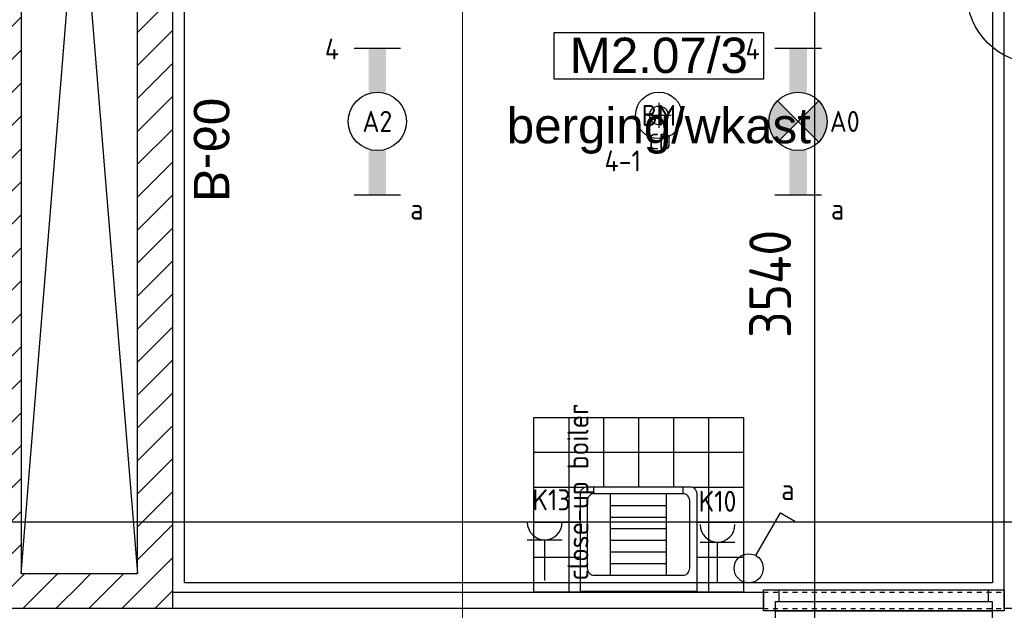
# Model space of a CAD drawing. Header units: millimetres. Extents: x -38032 to 104346, y -31182 to 78566.
# Tile 193 of 213: x 82458 to 86686, y 25471 to 28005. Entities that reach past the tile are written whole.
import ezdxf
from ezdxf.enums import TextEntityAlignment as Align

# ---------------------------------------------------------------- set-up
doc = ezdxf.new("R2010")
doc.units = ezdxf.units.MM
doc.header["$LTSCALE"] = 100
doc.set_wipeout_variables(frame=1)
doc.header["$PDMODE"] = 1
doc.linetypes.add('STYLE_01', pattern=[0.41664, 0.20828, -0.20836])
doc.linetypes.add('STYLE_11', pattern=[5, 3.888855, -0.416718, 0.277786, -0.416641])
for name, color, linetype in [('AB$1A---_ATTRIB035', 8, 'Continuous'), ('AL$1A---_ALGEMEEN', 8, 'Continuous'), ('AL------_MAATV', 200, 'Continuous'), ('AL------_MAATVOERING', 2, 'Continuous'), ('AL------_SPARING', 2, 'Continuous'), ('AM$1A---_ARCERING', 8, 'Continuous'), ('AT$1A---_TEKST100', 8, 'Continuous'), ('BOUWKUNDIG', 8, 'Continuous'), ('EB6511--_ATTRIB', 2, 'Continuous'), ('EL6222--', 3, 'Continuous'), ('EL6311--', 3, 'Continuous'), ('el6311--nv', 7, 'Continuous'), ('EL6511--', 3, 'Continuous'), ('EM6131--', 1, 'Continuous'), ('versterkte strook', 7, 'Continuous')]:
    doc.layers.add(name, color=color, linetype=linetype)
doc.layers.add('stramien', color=1, linetype='Continuous', lineweight=9)
doc.styles.add('Arial', font='ARIAL.TTF')
doc.styles.add('BURO-018', font='iso.shx', dxfattribs={"height": 90})
doc.styles.get("Standard").update_dxf_attribs({"font": 'iso.shx'})
doc.dimstyles.new('STABICAD', dxfattribs={"dimscale": 100, "dimtxt": 1.8, "dimasz": 2, "dimexe": 0, "dimexo": 2.5, "dimgap": 1.5, "dimtad": 0, "dimdec": 0, "dimrnd": 10, "dimzin": 0, "dimdsep": 46, "dimtxsty": 'Standard', "dimblk1": 'OBLIQUE', "dimblk2": 'OBLIQUE', "dimsah": 1, "dimcen": -3, "dimadec": 0, "dimazin": 0, "dimtfac": 1, "dimtdec": 0, "dimtofl": 0, "dimtmove": 2, "dimatfit": 3, "dimfxl": 0, "dimtvp": 1.055556, "dimtolj": 1, "dimtzin": 0, "dimarcsym": 0})

# ---------------------------------------------------------------- blocks, each defined once
blk = doc.blocks.new('111304')
at = {"color": 0, "linetype": 'Continuous'}
for p, q in [((-1.5, 4.5), (1.5, 4.5)), ((0, 1), (0, 4.5))]:
    blk.add_line(p, q, dxfattribs=at)
blk.add_arc((0, 6), 1.5, 180, 0, dxfattribs=at)
at = {"color": 0, "linetype": 'Continuous', "style": 'BURO-018'}
for tag, p in [('E_GKAST', (0, 11.5)), ('E_GROEP', (0, 8.5)), ('E_SGROEP', (4.5, 8.5))]:
    blk.add_attdef(tag, text='', height=1.8, dxfattribs=at).set_placement(p, align=Align.MIDDLE)
at = {"color": 0, "linetype": 'Continuous', "style": 'BURO-018', "flags": 1}
for tag, p in [('E_VERMCODE', (13, 8.5)), ('E_MATCODE', (0, 0))]:
    blk.add_attdef(tag, text='', height=1.8, dxfattribs=at).set_placement(p, align=Align.MIDDLE)
blk = doc.blocks.new('_Oblique')
at = {"color": 0, "linetype": 'ByBlock', "lineweight": -2}
blk.add_line((-0.5, -0.5), (0.5, 0.5), dxfattribs=at)
blk = doc.blocks.new('*D188')
at = {"layer": 'AL------_MAATVOERING', "color": 0, "lineweight": -2}
for p, q in [((86183.2, 28643.4), (85870.1, 28643.4)), ((85870.1, 28643.4), (85870.1, 25100)), ((86148.7, 25100), (85870.1, 25100))]:
    blk.add_line(p, q, dxfattribs=at)
at = {"layer": 'Defpoints', "color": 0}
for p in [(86433.2, 28643.4), (85870.1, 25100), (86398.7, 25100)]:
    blk.add_point(p, dxfattribs=at)
at = {"layer": 'AL------_MAATVOERING', "color": 0, "lineweight": -2, "xscale": 200, "yscale": 200, "zscale": 200}
for p, rotation in [((85870.1, 28643.4), 90), ((85870.1, 25100), 270)]:
    blk.add_blockref('_Oblique', p, dxfattribs=dict(at, rotation=rotation))
at = {"layer": 'AL------_MAATVOERING', "color": 0, "insert": (85680.1, 26871.7), "char_height": 180, "attachment_point": 5, "rotation": 90}
blk.add_mtext('\\A1;3540', dxfattribs=at)
blk = doc.blocks.new('E00103')
at = {"color": 0, "linetype": 'Continuous'}
for p, q in [((0, 6), (0, 12)), ((-6, 6), (6, 6))]:
    blk.add_line(p, q, dxfattribs=at)
blk.add_circle((0, 6), 6, dxfattribs=at)
at = {"color": 0, "linetype": 'Continuous', "style": 'BURO-018'}
for tag, p in [('E_TEXT1', (-2.5, 8)), ('E_TEXT3', (2.5, 8)), ('E_TEXT6', (0, 4))]:
    blk.add_attdef(tag, text='', height=1.8, dxfattribs=at).set_placement(p, align=Align.MIDDLE)
blk = doc.blocks.new('E00123')
at = {"color": 0, "linetype": 'Continuous'}
blk.add_circle((0, 0), 2, dxfattribs=at)
at = {"color": 0, "linetype": 'Continuous', "style": 'BURO-018'}
for tag, p in [('E_TEXT1', (0, 4.5)), ('E_TEXT2', (0, 0))]:
    blk.add_attdef(tag, text='', height=1.8, dxfattribs=at).set_placement(p, align=Align.MIDDLE)
at = {"color": 0, "linetype": 'Continuous', "style": 'BURO-018', "flags": 1}
blk.add_attdef('E_MATCODE', (0, 0), '', height=1.8, dxfattribs=at)
blk = doc.blocks.new('Centraaldoos')
at = {"color": 1, "linetype": 'Continuous'}
for p, q in [((0, -2), (0, 2)), ((-2, 0), (2, 0))]:
    blk.add_line(p, q, dxfattribs=at)
at = {"color": 0, "linetype": 'Continuous'}
blk.add_circle((0, 0), 1.5, dxfattribs=at)
at = {"color": 0, "linetype": 'Continuous', "style": 'BURO-018'}
blk.add_attdef('AL_POSNR', text='', height=1.8, dxfattribs=at).set_placement((0, 3), align=Align.CENTER)
at = {"color": 0, "linetype": 'Continuous', "style": 'BURO-018', "flags": 1}
blk.add_attdef('AL_OMS', (0, 0), '', height=1.8, dxfattribs=at)
at = {"layer": 'AL------_MAATV', "style": 'BURO-018'}
blk.add_text('CD', height=2.531, rotation=180, dxfattribs=at).set_placement((1.61, 5.48))
blk = doc.blocks.new('1115B6630')
at = {"color": 0}
for p, q in [((-6.3, 2), (-6.3, -2)), ((6.3, 2), (6.3, -2))]:
    blk.add_line(p, q, dxfattribs=at)
at = {"color": 0, "linetype": 'Continuous'}
blk.add_circle((0, 0), 2.5, dxfattribs=at)
at = {"color": 0}
for points in [[(-2.5, 0.75), (-6.3, 0.75), (-2.5, -0.75), (-6.3, -0.75)], [(2.5, 0.75), (6.3, 0.75), (2.5, -0.75), (6.3, -0.75)]]:
    blk.add_solid(points, dxfattribs=at)
at = {"color": 0, "linetype": 'Continuous', "style": 'BURO-018'}
for tag, p in [('E_GKAST', (0, 8)), ('E_GROEP', (0, 5)), ('E_SGROEP', (4.5, 5)), ('E_ARMCODE', (0, 0)), ('E_SLET', (4.5, -3))]:
    blk.add_attdef(tag, text='', height=1.8, dxfattribs=at).set_placement(p, align=Align.MIDDLE)
blk = doc.blocks.new('E00018')
at = {"color": 0, "linetype": 'Continuous'}
for p, q in [((-1.768, -1.768), (1.768, 1.768)), ((1.768, -1.768), (-1.768, 1.768))]:
    blk.add_line(p, q, dxfattribs=at)
at = {"color": 0, "linetype": 'Continuous', "const_width": 2.5}
for points in [[(-0.884, 0.884, -0.198912), (0, 1.25, -0.198912), (0.884, 0.884, -1)], [(-0.884, -0.884, 0.198912), (0, -1.25, 0.198912), (0.884, -0.884, 1)]]:
    blk.add_lwpolyline(points, format="xyb", dxfattribs=at)
blk = doc.blocks.new('1115B6630-NO1')
at = {"color": 0}
for p, q in [((-6.3, 2), (-6.3, -2)), ((6.3, 2), (6.3, -2))]:
    blk.add_line(p, q, dxfattribs=at)
at = {"color": 0, "linetype": 'Continuous'}
blk.add_circle((0, 0), 2.5, dxfattribs=at)
at = {"color": 0}
for points in [[(-2.5, 0.75), (-6.3, 0.75), (-2.5, -0.75), (-6.3, -0.75)], [(2.5, 0.75), (6.3, 0.75), (2.5, -0.75), (6.3, -0.75)]]:
    blk.add_solid(points, dxfattribs=at)
at = {"color": 0, "zscale": 50}
blk.add_blockref('E00018', (0, 0), dxfattribs=at)
at = {"color": 0, "linetype": 'Continuous', "style": 'BURO-018'}
for tag, p in [('E_GKAST', (0, 8)), ('E_GROEP', (0, 5)), ('E_SGROEP', (4.5, 5)), ('E_ARMCODE', (0, 0)), ('E_SLET', (4.5, -3))]:
    blk.add_attdef(tag, text='', height=1.8, dxfattribs=at).set_placement(p, align=Align.MIDDLE)
blk = doc.blocks.new('Group-29')
at = {"layer": 'AL$1A---_ALGEMEEN', "color": 0}
for p, q in [((-600, 900), (-600, 0)), ((-450, 900), (-450, 0)), ((-300, 900), (-300, 0)), ((-150, 900), (-150, 0)), ((0, 750), (-750, 750)), ((0, 600), (-750, 600)), ((0, 450), (-750, 450)), ((0, 300), (-750, 300)), ((0, 150), (-750, 150))]:
    blk.add_line(p, q, dxfattribs=at)
blk.add_lwpolyline([(-750, 900), (0, 900), (0, 0), (-750, 0)], close=True, dxfattribs=at)
blk = doc.blocks.new('tegels 900z750')
at = {"layer": 'AL$1A---_ALGEMEEN', "color": 0}
blk.add_blockref('Group-29', (0, 0), dxfattribs=at)
blk = doc.blocks.new('arnhem top')
at = {"color": 0}
blk.add_wipeout([(250, -420), (250, 0), (-250, 0), (-250, -420), (-250, -420.7), (-250, -421.5), (-249.9, -422.2), (-249.9, -422.9), (-249.8, -423.7), (-249.7, -424.4), (-249.6, -425.1), (-249.4, -425.9), (-249.3, -426.6), (-249.1, -427.3), (-248.9, -428), (-248.7, -428.7), (-248.5, -429.4), (-248.2, -430.1), (-248, -430.8), (-247.7, -431.5), (-247.4, -432.2), (-247.1, -432.8), (-246.8, -433.5), (-246.5, -434.1), (-246.1, -434.8), (-245.7, -435.4), (-245.3, -436), (-244.9, -436.7), (-244.5, -437.3), (-244.1, -437.9), (-243.7, -438.5), (-243.2, -439), (-242.7, -439.6), (-242.2, -440.1), (-241.7, -440.7), (-241.2, -441.2), (-240.7, -441.7), (-240.1, -442.2), (-239.6, -442.7), (-239, -443.2), (-238.5, -443.7), (-237.9, -444.1), (-237.3, -444.5), (-236.7, -444.9), (-236, -445.3), (-235.4, -445.7), (-234.8, -446.1), (-234.1, -446.5), (-233.5, -446.8), (-232.8, -447.1), (-232.2, -447.4), (-231.5, -447.7), (-230.8, -448), (-230.1, -448.2), (-229.4, -448.5), (-228.7, -448.7), (-228, -448.9), (-227.3, -449.1), (-226.6, -449.3), (-225.9, -449.4), (-225.1, -449.6), (-224.4, -449.7), (-223.7, -449.8), (-222.9, -449.9), (-222.2, -449.9), (-221.5, -450), (-220.7, -450), (-220, -450), (220, -450), (220.7, -450), (221.5, -450), (222.2, -449.9), (222.9, -449.9), (223.7, -449.8), (224.4, -449.7), (225.1, -449.6), (225.9, -449.4), (226.6, -449.3), (227.3, -449.1), (228, -448.9), (228.7, -448.7), (229.4, -448.5), (230.1, -448.2), (230.8, -448), (231.5, -447.7), (232.2, -447.4), (232.8, -447.1), (233.5, -446.8), (234.1, -446.5), (234.8, -446.1), (235.4, -445.7), (236, -445.3), (236.7, -444.9), (237.3, -444.5), (237.9, -444.1), (238.5, -443.7), (239, -443.2), (239.6, -442.7), (240.1, -442.2), (240.7, -441.7), (241.2, -441.2), (241.7, -440.7), (242.2, -440.1), (242.7, -439.6), (243.2, -439), (243.7, -438.5), (244.1, -437.9), (244.5, -437.3), (244.9, -436.7), (245.3, -436), (245.7, -435.4), (246.1, -434.8), (246.5, -434.1), (246.8, -433.5), (247.1, -432.8), (247.4, -432.2), (247.7, -431.5), (248, -430.8), (248.2, -430.1), (248.5, -429.4), (248.7, -428.7), (248.9, -428), (249.1, -427.3), (249.3, -426.6), (249.4, -425.9), (249.6, -425.1), (249.7, -424.4), (249.8, -423.7), (249.9, -422.9), (249.9, -422.2), (250, -421.5), (250, -420.7)], dxfattribs=at).dxf.layer = 'AL$1A---_ALGEMEEN'
at = {"layer": 'AL$1A---_ALGEMEEN', "color": 0, "flags": 128}
blk.add_lwpolyline([(250, -420), (250, 0), (-250, 0), (-250, -420, 0.414214), (-220, -450), (220, -450, 0.414214)], format="xyb", close=True, dxfattribs=at)
at = {"color": 0}
blk.add_wipeout([(190, -70), (190.7, -70), (191.5, -70), (192.2, -70.1), (192.9, -70.1), (193.7, -70.2), (194.4, -70.3), (195.1, -70.4), (195.9, -70.6), (196.6, -70.7), (197.3, -70.9), (198, -71.1), (198.7, -71.3), (199.4, -71.5), (200.1, -71.8), (200.8, -72), (201.5, -72.3), (202.2, -72.6), (202.8, -72.9), (203.5, -73.2), (204.1, -73.5), (204.8, -73.9), (205.4, -74.3), (206, -74.7), (206.7, -75.1), (207.3, -75.5), (207.9, -75.9), (208.5, -76.3), (209, -76.8), (209.6, -77.3), (210.1, -77.8), (210.7, -78.3), (211.2, -78.8), (211.7, -79.3), (212.2, -79.9), (212.7, -80.4), (213.2, -81), (213.7, -81.5), (214.1, -82.1), (214.5, -82.7), (214.9, -83.3), (215.3, -84), (215.7, -84.6), (216.1, -85.2), (216.5, -85.9), (216.8, -86.5), (217.1, -87.2), (217.4, -87.8), (217.7, -88.5), (218, -89.2), (218.2, -89.9), (218.5, -90.6), (218.7, -91.3), (218.9, -92), (219.1, -92.7), (219.3, -93.4), (219.4, -94.1), (219.6, -94.9), (219.7, -95.6), (219.8, -96.3), (219.9, -97.1), (219.9, -97.8), (220, -98.5), (220, -99.3), (220, -100), (220, -390), (220, -390.7), (220, -391.5), (219.9, -392.2), (219.9, -392.9), (219.8, -393.7), (219.7, -394.4), (219.6, -395.1), (219.4, -395.9), (219.3, -396.6), (219.1, -397.3), (218.9, -398), (218.7, -398.7), (218.5, -399.4), (218.2, -400.1), (218, -400.8), (217.7, -401.5), (217.4, -402.2), (217.1, -402.8), (216.8, -403.5), (216.5, -404.1), (216.1, -404.8), (215.7, -405.4), (215.3, -406), (214.9, -406.7), (214.5, -407.3), (214.1, -407.9), (213.7, -408.5), (213.2, -409), (212.7, -409.6), (212.2, -410.1), (211.7, -410.7), (211.2, -411.2), (210.7, -411.7), (210.1, -412.2), (209.6, -412.7), (209, -413.2), (208.5, -413.7), (207.9, -414.1), (207.3, -414.5), (206.7, -414.9), (206, -415.3), (205.4, -415.7), (204.8, -416.1), (204.1, -416.5), (203.5, -416.8), (202.8, -417.1), (202.2, -417.4), (201.5, -417.7), (200.8, -418), (200.1, -418.2), (199.4, -418.5), (198.7, -418.7), (198, -418.9), (197.3, -419.1), (196.6, -419.3), (195.9, -419.4), (195.1, -419.6), (194.4, -419.7), (193.7, -419.8), (192.9, -419.9), (192.2, -419.9), (191.5, -420), (190.7, -420), (190, -420), (-190, -420), (-190.7, -420), (-191.5, -420), (-192.2, -419.9), (-192.9, -419.9), (-193.7, -419.8), (-194.4, -419.7), (-195.1, -419.6), (-195.9, -419.4), (-196.6, -419.3), (-197.3, -419.1), (-198, -418.9), (-198.7, -418.7), (-199.4, -418.5), (-200.1, -418.2), (-200.8, -418), (-201.5, -417.7), (-202.2, -417.4), (-202.8, -417.1), (-203.5, -416.8), (-204.1, -416.5), (-204.8, -416.1), (-205.4, -415.7), (-206, -415.3), (-206.7, -414.9), (-207.3, -414.5), (-207.9, -414.1), (-208.5, -413.7), (-209, -413.2), (-209.6, -412.7), (-210.1, -412.2), (-210.7, -411.7), (-211.2, -411.2), (-211.7, -410.7), (-212.2, -410.1), (-212.7, -409.6), (-213.2, -409), (-213.7, -408.5), (-214.1, -407.9), (-214.5, -407.3), (-214.9, -406.7), (-215.3, -406), (-215.7, -405.4), (-216.1, -404.8), (-216.5, -404.1), (-216.8, -403.5), (-217.1, -402.8), (-217.4, -402.2), (-217.7, -401.5), (-218, -400.8), (-218.2, -400.1), (-218.5, -399.4), (-218.7, -398.7), (-218.9, -398), (-219.1, -397.3), (-219.3, -396.6), (-219.4, -395.9), (-219.6, -395.1), (-219.7, -394.4), (-219.8, -393.7), (-219.9, -392.9), (-219.9, -392.2), (-220, -391.5), (-220, -390.7), (-220, -390), (-220, -100), (-220, -99.3), (-220, -98.5), (-219.9, -97.8), (-219.9, -97.1), (-219.8, -96.3), (-219.7, -95.6), (-219.6, -94.9), (-219.4, -94.1), (-219.3, -93.4), (-219.1, -92.7), (-218.9, -92), (-218.7, -91.3), (-218.5, -90.6), (-218.2, -89.9), (-218, -89.2), (-217.7, -88.5), (-217.4, -87.8), (-217.1, -87.2), (-216.8, -86.5), (-216.5, -85.9), (-216.1, -85.2), (-215.7, -84.6), (-215.3, -84), (-214.9, -83.3), (-214.5, -82.7), (-214.1, -82.1), (-213.7, -81.5), (-213.2, -81), (-212.7, -80.4), (-212.2, -79.9), (-211.7, -79.3), (-211.2, -78.8), (-210.7, -78.3), (-210.1, -77.8), (-209.6, -77.3), (-209, -76.8), (-208.5, -76.3), (-207.9, -75.9), (-207.3, -75.5), (-206.7, -75.1), (-206, -74.7), (-205.4, -74.3), (-204.8, -73.9), (-204.1, -73.5), (-203.5, -73.2), (-202.8, -72.9), (-202.2, -72.6), (-201.5, -72.3), (-200.8, -72), (-200.1, -71.8), (-199.4, -71.5), (-198.7, -71.3), (-198, -71.1), (-197.3, -70.9), (-196.6, -70.7), (-195.9, -70.6), (-195.1, -70.4), (-194.4, -70.3), (-193.7, -70.2), (-192.9, -70.1), (-192.2, -70.1), (-191.5, -70), (-190.7, -70), (-190, -70)], dxfattribs=at).dxf.layer = 'AL$1A---_ALGEMEEN'
at = {"layer": 'AL$1A---_ALGEMEEN', "color": 0}
for p, q in [((-120, -70), (-120, -420)), ((120, -70), (120, -420)), ((-120, -120), (120, -120)), ((-120, -170), (120, -170)), ((-120, -220), (120, -220)), ((-120, -270), (120, -270)), ((-120, -320), (120, -320)), ((-120, -370), (120, -370)), ((-192, -420), (-192, -450)), ((192, -420), (192, -450))]:
    blk.add_line(p, q, dxfattribs=at)
at = {"layer": 'AL$1A---_ALGEMEEN', "color": 0, "flags": 128}
blk.add_lwpolyline([(-220, -100, -0.414214), (-190, -70), (190, -70, -0.414214), (220, -100), (220, -390, -0.414214), (190, -420), (-190, -420, -0.414214), (-220, -390)], format="xyb", close=True, dxfattribs=at)
blk = doc.blocks.new('32x_hout-mk 968as-p')
at = {"color": 0}
for points in [[(-110.7, 1034), (-20.7, 1034), (-20.7, 967), (-110.7, 967)], [(-20.7, 67), (-20.7, 0), (-110.7, 0), (-110.7, 67)]]:
    blk.add_wipeout(points, dxfattribs=at).dxf.layer = 'AL$1A---_ALGEMEEN'
at = {"layer": 'AL$1A---_ALGEMEEN', "color": 0}
blk.add_line((-110.7, 67), (-110.7, 967), dxfattribs=at)
for points in [[(-110.7, 1034), (-20.7, 1034), (-20.7, 967), (-110.7, 967)], [(909, 959.2), (908.2, 936.4), (906.8, 913.6), (904.8, 890.8), (902.3, 868.2), (899.2, 845.5), (895.6, 823), (891.4, 800.6), (886.7, 778.2), (881.4, 756), (875.6, 734), (869.2, 712), (862.4, 690.3), (854.9, 668.7), (847, 647.3), (838.5, 626.1), (829.5, 605.1), (820, 584.4), (810, 563.9), (799.5, 543.6), (788.5, 523.6), (777, 503.9), (765, 484.5), (752.6, 465.3), (739.6, 446.5), (726.3, 428), (712.5, 409.8), (698.2, 392), (683.5, 374.5), (668.4, 357.5), (652.8, 340.7), (636.9, 324.4), (620.6, 308.5), (603.8, 292.9), (586.7, 277.8), (569.3, 263.1), (551.5, 248.8), (533.3, 235), (514.8, 221.6), (496, 208.7), (476.8, 196.3), (457.4, 184.3), (437.7, 172.8), (417.7, 161.8), (397.4, 151.3), (376.9, 141.3), (356.2, 131.8), (335.2, 122.8), (314, 114.3), (292.6, 106.4), (271, 98.9), (249.3, 92), (227.3, 85.7), (205.3, 79.9), (183.1, 74.6), (160.7, 69.9), (138.3, 65.7), (115.8, 62.1), (93.1, 59), (70.4, 56.5), (47.7, 54.5), (24.9, 53.1), (2.1, 52.3), (-20.7, 52), (-20.7, 982), (909.3, 982)], [(-20.7, 67), (-20.7, 0), (-110.7, 0), (-110.7, 67)]]:
    blk.add_lwpolyline(points, close=True, dxfattribs=at)
at = {"color": 0}
blk.add_wipeout([(-60.7, 982), (-20.7, 982), (-20.7, 52), (-60.7, 52)], dxfattribs=at).dxf.layer = 'AL$1A---_ALGEMEEN'
at = {"layer": 'AL$1A---_ALGEMEEN', "color": 0}
blk.add_lwpolyline([(-60.7, 982), (-20.7, 982), (-20.7, 52), (-60.7, 52)], close=True, dxfattribs=at)
blk = doc.blocks.new('ruimtenummer')
at = {"layer": 'AL$1A---_ALGEMEEN', "color": 0, "flags": 1}
for tag, p in [('peil', (-450, -397.1)), ('onderdeel', (-450, -669.8))]:
    blk.add_attdef(tag, p, '', height=151.5, dxfattribs=at)
at = {"color": 0}
blk.add_wipeout([(-450, 100), (450, 100), (450, -100), (-450, -100)], dxfattribs=at).dxf.layer = 'AL$1A---_ALGEMEEN'
at = {"layer": 'AL$1A---_ALGEMEEN', "color": 0}
blk.add_lwpolyline([(-450, 100), (450, 100), (450, -100), (-450, -100)], close=True, dxfattribs=at)
at = {"layer": 'AL$1A---_ALGEMEEN', "color": 0, "style": 'Arial'}
blk.add_attdef('ruimtenummer', text='', height=151.5, dxfattribs=at).set_placement((0, 78), align=Align.TOP_CENTER)
blk = doc.blocks.new('tekst 12 pts')
at = {"layer": 'AL$1A---_ALGEMEEN', "color": 0, "style": 'Arial'}
blk.add_attdef('naam_ruimte', text='', height=151.5, dxfattribs=at).set_placement((0, -41.1), align=Align.TOP_CENTER)
at = {"layer": 'AL$1A---_ALGEMEEN', "color": 0, "flags": 1}
for tag, p in [('oppervlakte', (-264.6, -1003)), ('stramiennummer', (-264.6, -1275.7))]:
    blk.add_attdef(tag, p, '', height=151.5, dxfattribs=at)
blk = doc.blocks.new('Group-96')
at = {"color": 0}
blk.add_wipeout([(26752.3, 3400), (26752.3, -3095), (26602.3, -3095), (26352.8, -3095), (26352.8, -2945), (26602.3, -2945), (26602.3, 3250), (26352.8, 3250), (26352.8, 3400), (26602.3, 3400)], dxfattribs=at).dxf.layer = 'AL$1A---_ALGEMEEN'
blk.add_wipeout([(26352.8, 3400), (26352.8, 3250), (26102.3, 3250), (26102.3, -2945), (26352.8, -2945), (26352.8, -3095), (26102.3, -3095), (25952.3, -3095), (25952.3, 3400), (26102.3, 3400)], dxfattribs=at).dxf.layer = 'AL$1A---_ALGEMEEN'
at = {"layer": 'AM$1A---_ARCERING', "linetype": 'Continuous', "lineweight": 5}
h = blk.add_hatch(dxfattribs=at)
h.set_pattern_fill('KALKZANDSTEEN', color=256, style=0, pattern_type=2)
h.set_pattern_definition([(45, (0, 0), (70.71068, -70.71068), [])])
h.paths.add_polyline_path([(26102.3, -3095), (25952.3, -3095), (25952.3, 3400), (26102.3, 3400), (26602.3, 3400), (26752.3, 3400), (26752.3, -3095), (26602.3, -3095)])
h.paths.add_polyline_path([(26102.3, 3250), (26102.3, -2945), (26602.3, -2945), (26602.3, 3250)], flags=16)
at = {"layer": 'AL$1A---_ALGEMEEN', "color": 0}
for p, q in [((26102.3, 3192.5), (26602.3, -2945)), ((26102.3, -2945), (26602.3, 3192.5))]:
    blk.add_line(p, q, dxfattribs=at)
at = {"layer": 'AL$1A---_ALGEMEEN', "color": 0, "linetype": 'Continuous'}
blk.add_line((26102.3, 3192.5), (26602.3, 3192.5), dxfattribs=at)
at = {"layer": 'AL$1A---_ALGEMEEN', "color": 0, "flags": 128}
for points in [[(26102.3, -3095), (25952.3, -3095), (25952.3, 3400), (26102.3, 3400), (26602.3, 3400), (26752.3, 3400), (26752.3, -3095), (26602.3, -3095)], [(26102.3, 3250), (26102.3, -2945), (26602.3, -2945), (26602.3, 3250)]]:
    blk.add_lwpolyline(points, close=True, dxfattribs=at)
blk = doc.blocks.new('txt-brandw.60')
at = {"color": 0}
blk.add_wipeout([(-223.5, -118.5), (223.5, -118.5), (223.5, 124.9), (-223.5, 124.9)], dxfattribs=at).dxf.layer = 'AL$1A---_ALGEMEEN'
at = {"layer": 'AT$1A---_TEKST100', "insert": (0, -112.2), "char_height": 151.525, "attachment_point": 8, "line_spacing_factor": 0.967741, "style": 'Arial'}
blk.add_mtext('{\\C256;\\lB-60}', dxfattribs=at)
blk = doc.blocks.new('200254 W 212 3 04-12-2007')
at = {"layer": 'stramien', "linetype": 'STYLE_11', "ltscale": 50}
blk.add_line((48161, -41013.6), (48161, 36216.4), dxfattribs=at)
at = {"layer": 'AL$1A---_ALGEMEEN'}
ref = blk.add_blockref('ruimtenummer', (49004, 2863.6), dxfattribs=at)
ref.add_attrib('ruimtenummer', 'M2.07/3', dxfattribs={"layer": 'AB$1A---_ATTRIB035', "height": 151.52, "style": 'Arial'}).set_placement((49004, 2941.6), align=Align.TOP_CENTER)
ref = blk.add_blockref('tekst 12 pts', (49004, 2681), dxfattribs=dict(at, xscale=-1))
ref.add_attrib('naam_ruimte', 'berging/wkast', dxfattribs={"layer": 'AB$1A---_ATTRIB035', "height": 151.525, "style": 'Arial'}).set_placement((49004, 2639.9), align=Align.TOP_CENTER)
for name, p, rotation in [('tegels 900z750', (49367, 1312.5), 90), ('32x_hout-mk 968as-p', (49453, 461.7), 270)]:
    blk.add_blockref(name, p, dxfattribs=dict(at, rotation=rotation))
at = {"layer": 'AL$1A---_ALGEMEEN', "linetype": 'STYLE_01'}
for p, q in [((49453, 562.5), (50487, 562.5)), ((49453, 492.5), (50487, 492.5))]:
    blk.add_line(p, q, dxfattribs=at)
at = {"layer": 'AL$1A---_ALGEMEEN'}
blk.add_lwpolyline([(50487, 4012.5), (50557, 4012.5), (50557, 492.5), (50487, 492.5)], close=True, dxfattribs=at)
at = {"layer": 'AL$1A---_ALGEMEEN', "xscale": -1, "rotation": 180}
blk.add_blockref('arnhem top', (48917, 564.9), dxfattribs=at)
at = {"layer": 'AL$1A---_ALGEMEEN'}
for points in [[(46967, 3962.4), (50437, 3962.4), (50437, 602.4), (46967, 602.4)], [(46917, 562.5), (49453, 562.5), (49453, 492.5), (46917, 492.5)]]:
    blk.add_lwpolyline(points, close=True, dxfattribs=at)
blk.add_blockref('Group-96', (20163, 3587.4), dxfattribs=at)
at = {"layer": 'AL$1A---_ALGEMEEN', "xscale": -1, "rotation": 270}
blk.add_blockref('txt-brandw.60', (47117.8, 2460), dxfattribs=at)
blk = doc.blocks.new('111304I')
at = {"color": 0, "linetype": 'Continuous'}
for p, q in [((-1.5, 4.5), (1.5, 4.5)), ((0, 1), (0, 4.5))]:
    blk.add_line(p, q, dxfattribs=at)
blk.add_arc((0, 6), 1.5, 180, 0, dxfattribs=at)
at = {"color": 0, "linetype": 'Continuous', "style": 'BURO-018'}
for tag, p in [('E_GKAST', (0, 11.5)), ('E_GROEP', (0, 8.5)), ('E_SGROEP', (4.5, 8.5)), ('E_SLET1', (3.5, 5.5))]:
    blk.add_attdef(tag, text='', height=1.8, dxfattribs=at).set_placement(p, align=Align.MIDDLE)
at = {"color": 0, "linetype": 'Continuous', "style": 'BURO-018', "flags": 1}
blk.add_attdef('E_MATCODE', text='', height=1.8, dxfattribs=at).set_placement((0, 0), align=Align.MIDDLE)
blk = doc.blocks.new('1114A1')
at = {"color": 0, "linetype": 'Continuous'}
for p, q in [((0.625, 3.333), (2.742, 7)), ((2.742, 7), (3.955, 6.3))]:
    blk.add_line(p, q, dxfattribs=at)
blk.add_circle((0, 2.25), 1.25, dxfattribs=at)
at = {"color": 0, "linetype": 'Continuous', "style": 'BURO-018'}
for tag, p in [('E_SLET1', (3.356, 9)), ('E_GROEP', (0, 0)), ('E_GKAST', (0, 0))]:
    blk.add_attdef(tag, text='', height=1.8, dxfattribs=at).set_placement(p, align=Align.MIDDLE)
at = {"color": 0, "linetype": 'Continuous', "style": 'BURO-018', "flags": 1}
for tag in ['E_MATCODE', 'E_SGROEP']:
    blk.add_attdef(tag, text='', height=1.8, dxfattribs=at).set_placement((0, 0), align=Align.MIDDLE)

msp = doc.modelspace()

# ---------------------------------------------------------------- block references
at = {"layer": 'BOUWKUNDIG'}
msp.add_blockref('200254 W 212 3 04-12-2007', (36198, 24986.5), dxfattribs=at)

# ---------------------------------------------------------------- next in the draw order: linework, layer by layer
at = {"layer": 'versterkte strook'}
msp.add_line((82069.1, 25850), (100596.1, 25850), dxfattribs=at)

# ---------------------------------------------------------------- next in the draw order: block references
at = {"layer": 'AL------_SPARING', "xscale": 26.66666666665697, "yscale": 26.66666666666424, "zscale": 26.66666666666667, "rotation": 180}
msp.add_blockref('Centraaldoos', (85202.1, 27594.7), dxfattribs=at)
at = {"layer": 'EL6222--'}
ref = msp.add_blockref('111304', (84712.3, 25548.9), dxfattribs=dict(at, xscale=50, yscale=50, zscale=50))
ref.add_attrib('E_GROEP', 'K13', dxfattribs={"layer": '0', "color": 1, "linetype": 'Continuous', "height": 90, "style": 'BURO-018'}).set_placement((84659.3, 25945.1), align=Align.MIDDLE_LEFT)
ref.add_attrib('E_VERMCODE', 'close-up boiler', dxfattribs={"layer": '0', "color": 1, "linetype": 'Continuous', "height": 90, "rotation": 90, "style": 'BURO-018'}).set_placement((84868.1, 25978.8), align=Align.MIDDLE)
at = {"layer": 'EL6311--'}
ref = msp.add_blockref('1115B6630', (83993.4, 27568.5), dxfattribs=dict(at, xscale=50, yscale=50, zscale=50, rotation=90))
ref.add_attrib('E_ARMCODE', 'A2', dxfattribs={"layer": '0', "color": 1, "linetype": 'Continuous', "height": 90, "style": 'BURO-018'}).set_placement((83993.4, 27568.5), align=Align.MIDDLE)
ref.add_attrib('E_SLET', 'a', dxfattribs={"layer": '0', "color": 1, "linetype": 'Continuous', "height": 90, "style": 'BURO-018'}).set_placement((84162.8, 27192.5), align=Align.MIDDLE)
ref.add_attrib('E_GROEP', '4', dxfattribs={"layer": '0', "color": 1, "linetype": 'Continuous', "height": 90, "style": 'BURO-018'}).set_placement((83798.4, 27879.5), align=Align.MIDDLE)
ref = msp.add_blockref('1114A1', (85588, 25538.9), dxfattribs=dict(at, xscale=50, yscale=50, zscale=50))
ref.add_attrib('E_SLET1', 'a', dxfattribs={"layer": '0', "color": 1, "linetype": 'Continuous', "height": 90, "style": 'BURO-018'}).set_placement((85755.8, 25988.9), align=Align.MIDDLE)
ref = msp.add_blockref('111304I', (85454.1, 25538.9), dxfattribs=dict(at, xscale=50, yscale=50, zscale=50))
ref.add_attrib('E_GROEP', 'K10', dxfattribs={"layer": '0', "color": 1, "linetype": 'Continuous', "height": 90, "style": 'BURO-018'}).set_placement((85454.1, 25938.9), align=Align.MIDDLE)
at = {"layer": 'el6311--nv'}
ref = msp.add_blockref('1115B6630-NO1', (85800.1, 27568.5), dxfattribs=dict(at, xscale=50, yscale=50, zscale=50, rotation=90))
ref.add_attrib('E_ARMCODE', 'A0', dxfattribs={"layer": '0', "color": 1, "linetype": 'Continuous', "height": 90, "style": 'BURO-018'}).set_placement((86000.4, 27568.5), align=Align.MIDDLE)
ref.add_attrib('E_SLET', 'a', dxfattribs={"layer": '0', "color": 1, "linetype": 'Continuous', "height": 90, "style": 'BURO-018'}).set_placement((85969.6, 27192.5), align=Align.MIDDLE)
ref.add_attrib('E_GROEP', '4', dxfattribs={"layer": '0', "color": 1, "linetype": 'Continuous', "height": 90, "style": 'BURO-018'}).set_placement((85605.1, 27879.5), align=Align.MIDDLE)
at = {"layer": 'EL6511--'}
ref = msp.add_blockref('E00123', (85202.1, 27594.7), dxfattribs=dict(at, xscale=50, yscale=50, zscale=50))
ref.add_attrib('E_TEXT2', 'BM', dxfattribs={"layer": 'EB6511--_ATTRIB', "color": 1, "linetype": 'Continuous', "height": 90, "style": 'BURO-018'}).set_placement((85202.1, 27594.7), align=Align.MIDDLE)
ref.add_attrib('E_TEXT1', '4-1', dxfattribs={"layer": 'EB6511--_ATTRIB', "color": 1, "linetype": 'Continuous', "height": 90, "style": 'BURO-018'}).set_placement((85047.1, 27399.4), align=Align.MIDDLE)
at = {"layer": 'EM6131--'}
ref = msp.add_blockref('E00103', (86825.6, 27818.1), dxfattribs=dict(at, xscale=50, yscale=50, zscale=50))
ref.add_attrib('E_TEXT1', '300', dxfattribs={"layer": '0', "color": 1, "linetype": 'Continuous', "height": 90, "style": 'BURO-018'}).set_placement((86700.6, 28218.1), align=Align.MIDDLE)
ref.add_attrib('E_TEXT3', '1', dxfattribs={"layer": '0', "color": 1, "linetype": 'Continuous', "height": 90, "style": 'BURO-018'}).set_placement((86950.6, 28218.1), align=Align.MIDDLE)
ref.add_attrib('E_TEXT6', 'LB', dxfattribs={"layer": '0', "color": 1, "linetype": 'Continuous', "height": 90, "style": 'BURO-018'}).set_placement((86825.6, 28018.1), align=Align.MIDDLE)

# ---------------------------------------------------------------- next in the draw order: dimensions: what is measured, and where the dimension line sits
at = {"layer": 'AL------_MAATVOERING'}
dim = msp.add_linear_dim(base=(85870.1, 25100), p1=(86433.2, 28643.4), p2=(86398.7, 25100), angle=90, dimstyle='STABICAD', dxfattribs=at)
dim.commit()
dim.dimension.update_dxf_attribs({"geometry": '*D188', "text_midpoint": (85680.1, 26871.7)})

doc.saveas('drawing.dxf')
